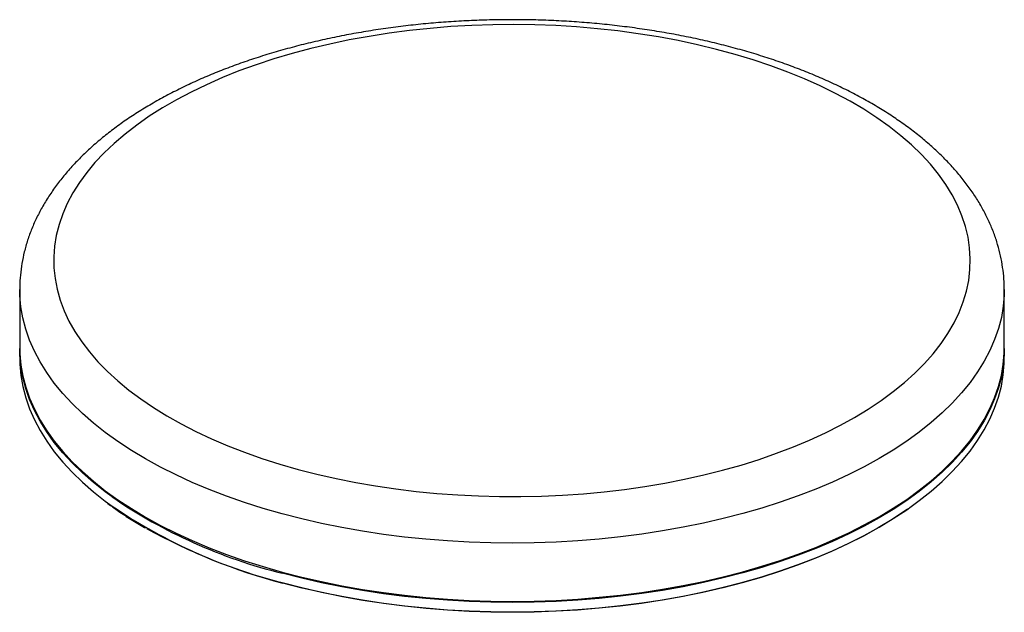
# Paper-space layout '_Trimétrica' of a CAD drawing. Header units: millimetres. Extents: x -72 to 73, y -37 to 50.
import ezdxf

# ---------------------------------------------------------------- set-up
doc = ezdxf.new("R2010")
doc.units = ezdxf.units.MM

psp = doc.layouts.new('_Trimétrica')

# ---------------------------------------------------------------- linework, layer by layer
at = {"color": 7, "linetype": 'Continuous', "lineweight": 25}
for p, q in [((-72.5, 10.29), (-72.5, 1.71)), ((-72.5, 10.24), (-72.5, 10.29)), ((72.5, 1.71), (72.5, 10.29)), ((-72.5, 1.54), (-72.5, 0.17)), ((72.5, 0.17), (72.5, 1.54))]:
    psp.add_line(p, q, dxfattribs=at)
at = {"color": 7, "linetype": 'Continuous', "lineweight": 25, "flags": 128}
for points in [[(-31.5, -16.18), (-28.73, -16.89), (-25.9, -17.53), (-23.02, -18.11), (-20.08, -18.62), (-17.11, -19.06), (-14.1, -19.43), (-11.05, -19.72), (-7.99, -19.95), (-4.91, -20.1), (-1.82, -20.18), (1.28, -20.19), (4.37, -20.12), (7.45, -19.98), (10.52, -19.77), (13.57, -19.48), (16.59, -19.13), (19.57, -18.7), (22.51, -18.2), (25.4, -17.64), (28.24, -17), (31.02, -16.3), (33.74, -15.54), (36.38, -14.71), (38.95, -13.82), (41.44, -12.87), (43.84, -11.86), (46.15, -10.8), (48.36, -9.68), (50.46, -8.52), (52.47, -7.3), (54.36, -6.04), (56.14, -4.73), (57.8, -3.39), (59.33, -2), (60.75, -0.59), (62.03, 0.86), (63.19, 2.34), (64.21, 3.85), (65.1, 5.38), (65.85, 6.92), (66.46, 8.49), (66.93, 10.06), (67.26, 11.65), (67.45, 13.24), (67.5, 14.83), (67.4, 16.43), (67.17, 18.01), (66.79, 19.6), (66.27, 21.17), (65.62, 22.73), (64.82, 24.27), (63.89, 25.79), (62.82, 27.29), (61.63, 28.76), (60.3, 30.2), (58.85, 31.6), (57.27, 32.97), (55.57, 34.31), (53.75, 35.6), (51.83, 36.85), (49.79, 38.05), (47.65, 39.2), (45.4, 40.3), (43.07, 41.34), (40.64, 42.33), (38.12, 43.26), (35.53, 44.13), (32.86, 44.94), (30.12, 45.68), (27.32, 46.36), (24.47, 46.97), (21.56, 47.52), (18.6, 47.99), (15.61, 48.4), (12.58, 48.73), (9.52, 48.99), (6.45, 49.18), (3.36, 49.29), (0.27, 49.34), (-2.83, 49.31), (-5.91, 49.2), (-8.99, 49.03), (-12.05, 48.78), (-15.08, 48.46), (-18.08, 48.07), (-21.04, 47.6), (-23.96, 47.07), (-26.83, 46.47), (-29.64, 45.81), (-32.39, 45.07), (-35.07, 44.28), (-37.68, 43.42), (-40.21, 42.5), (-42.65, 41.52), (-45, 40.48), (-47.26, 39.39), (-49.42, 38.25), (-51.48, 37.06), (-53.43, 35.82), (-55.26, 34.54), (-56.98, 33.21), (-58.58, 31.84), (-60.06, 30.44), (-61.41, 29.01), (-62.63, 27.54), (-63.71, 26.05), (-64.67, 24.53), (-65.49, 23), (-66.17, 21.44), (-66.71, 19.87), (-67.11, 18.29), (-67.37, 16.7), (-67.49, 15.11), (-67.47, 13.51), (-67.3, 11.92), (-67, 10.34), (-66.55, 8.76), (-65.96, 7.19), (-65.24, 5.64), (-64.37, 4.11), (-63.37, 2.6), (-62.24, 1.12), (-60.98, -0.34), (-59.59, -1.76), (-58.07, -3.15), (-56.43, -4.5), (-54.68, -5.81), (-52.8, -7.08), (-50.82, -8.31), (-48.73, -9.48), (-46.54, -10.61), (-44.25, -11.68), (-41.86, -12.7), (-39.39, -13.66), (-36.84, -14.56), (-34.21, -15.4), (-31.5, -16.18)], [(-72.5, 1.71), (-72.48, 0.84), (-72.33, -0.81), (-72.05, -2.45), (-71.62, -4.09), (-71.05, -5.71), (-70.34, -7.33), (-69.5, -8.92), (-68.52, -10.49), (-67.4, -12.04), (-66.15, -13.56), (-64.78, -15.06), (-63.27, -16.52), (-61.65, -17.94), (-59.9, -19.32), (-58.03, -20.67), (-56.05, -21.97), (-53.96, -23.22), (-51.77, -24.43), (-49.47, -25.58), (-47.08, -26.68), (-44.6, -27.73), (-42.02, -28.71), (-39.37, -29.64), (-36.64, -30.51), (-33.84, -31.31)], [(-58.88, -20.24), (-59.9, -19.5), (-61.65, -18.11), (-63.27, -16.69), (-64.78, -15.23), (-66.15, -13.74), (-67.4, -12.21), (-68.52, -10.66), (-69.5, -9.09), (-70.34, -7.5), (-71.05, -5.89), (-71.62, -4.26), (-72.05, -2.62), (-72.33, -0.98), (-72.48, 0.67), (-72.5, 1.63)], [(-33.84, -31.31), (-30.97, -32.05), (-28.04, -32.72), (-25.05, -33.33), (-22.02, -33.86), (-18.94, -34.33), (-15.83, -34.73), (-12.68, -35.05), (-9.51, -35.3), (-6.32, -35.48), (-3.12, -35.59), (0.09, -35.63), (3.29, -35.59), (6.49, -35.48), (9.68, -35.29), (12.85, -35.03), (15.99, -34.71), (19.1, -34.31), (22.18, -33.84), (25.21, -33.3), (28.19, -32.69), (31.12, -32.01), (33.99, -31.27), (36.79, -30.46), (39.51, -29.59), (42.16, -28.66), (44.73, -27.67), (47.21, -26.62), (49.6, -25.52), (51.89, -24.36), (54.08, -23.16), (56.16, -21.9), (58.13, -20.6), (59.99, -19.25), (61.74, -17.86), (63.36, -16.44), (64.85, -14.98), (66.22, -13.48), (67.46, -11.96), (68.57, -10.41), (69.55, -8.84), (70.38, -7.24), (71.08, -5.63), (71.65, -4), (72.07, -2.36), (72.35, -0.72), (72.48, 0.93), (72.5, 1.71)], [(72.5, 1.63), (72.48, 0.76), (72.35, -0.89), (72.07, -2.54), (71.65, -4.17), (71.08, -5.8), (70.38, -7.41), (69.55, -9.01), (68.57, -10.58), (67.46, -12.13), (66.22, -13.65), (64.85, -15.15), (63.36, -16.61), (61.74, -18.04), (59.99, -19.42), (59.45, -19.83)], [(-72.5, 0.17), (-72.48, -0.7), (-72.33, -2.35), (-72.05, -3.99), (-71.62, -5.63), (-71.05, -7.26), (-70.34, -8.87), (-69.5, -10.46), (-68.52, -12.04), (-67.4, -13.58), (-66.15, -15.11), (-64.78, -16.6), (-63.27, -18.06), (-61.65, -19.48), (-59.9, -20.87), (-59.59, -21.1)], [(58.81, -21.67), (59.99, -20.79), (61.74, -19.41), (63.36, -17.98), (64.85, -16.52), (66.22, -15.03), (67.46, -13.5), (68.57, -11.95), (69.55, -10.38), (70.38, -8.78), (71.08, -7.17), (71.65, -5.54), (72.07, -3.91), (72.35, -2.26), (72.48, -0.61), (72.5, 0.17)], [(58.25, -22.06), (57.97, -22.25), (56.01, -23.55), (53.93, -24.8), (51.75, -26.01), (49.46, -27.16), (47.08, -28.26), (44.61, -29.31), (42.05, -30.29), (39.4, -31.22), (36.68, -32.09), (33.89, -32.89), (31.03, -33.63), (28.12, -34.31), (25.14, -34.91), (22.12, -35.45), (19.05, -35.92), (15.95, -36.32), (12.81, -36.65), (9.65, -36.9), (6.47, -37.09), (3.28, -37.2), (0.08, -37.24), (-3.11, -37.2), (-6.31, -37.1), (-9.48, -36.92), (-12.65, -36.66), (-15.78, -36.34), (-18.89, -35.94), (-21.96, -35.48), (-24.98, -34.94), (-27.96, -34.34), (-30.88, -33.67), (-33.74, -32.93)]]:
    psp.add_lwpolyline(points, dxfattribs=at)
at = {"color": 8, "linetype": 'Continuous', "lineweight": 25, "flags": 128}
for points in [[(-33.84, -22.74), (-36.64, -21.94), (-39.37, -21.07), (-42.02, -20.14), (-44.6, -19.15), (-47.08, -18.11), (-49.47, -17.01), (-51.77, -15.86), (-53.96, -14.65), (-56.05, -13.4), (-58.03, -12.1), (-59.9, -10.75), (-61.65, -9.37), (-63.27, -7.94), (-64.78, -6.48), (-66.15, -4.99), (-67.4, -3.47), (-68.52, -1.92), (-69.5, -0.35), (-70.34, 1.25), (-71.05, 2.86), (-71.62, 4.48), (-72.05, 6.12), (-72.33, 7.77), (-72.48, 9.42), (-72.5, 10.24)], [(72.5, 10.29), (72.48, 9.5), (72.35, 7.85), (72.07, 6.21), (71.65, 4.57), (71.08, 2.94), (70.38, 1.33), (69.55, -0.26), (68.57, -1.84), (67.46, -3.39), (66.22, -4.91), (64.85, -6.41), (63.36, -7.87), (61.74, -9.29), (59.99, -10.68), (58.13, -12.03), (56.16, -13.33), (54.08, -14.58), (51.89, -15.79), (49.6, -16.95), (47.21, -18.05), (44.73, -19.1), (42.16, -20.09), (39.51, -21.02), (36.79, -21.89), (33.99, -22.7), (31.12, -23.44), (28.19, -24.12), (25.21, -24.72), (22.18, -25.26), (19.1, -25.73), (15.99, -26.13), (12.85, -26.46), (9.68, -26.72), (6.49, -26.9), (3.29, -27.02), (0.09, -27.05), (-3.12, -27.02), (-6.32, -26.91), (-9.51, -26.73), (-12.68, -26.48), (-15.83, -26.15), (-18.94, -25.76), (-22.02, -25.29), (-25.05, -24.75), (-28.04, -24.15), (-30.97, -23.48), (-33.84, -22.74)], [(59.45, -19.83), (58.13, -20.77), (56.16, -22.07), (54.08, -23.33), (51.89, -24.54), (49.6, -25.69), (47.21, -26.8), (44.73, -27.84), (42.16, -28.83), (39.51, -29.76), (36.79, -30.63), (33.99, -31.44), (31.12, -32.18), (28.19, -32.86), (25.21, -33.47), (22.18, -34.01), (19.1, -34.48), (15.99, -34.88), (12.85, -35.21), (9.68, -35.46), (6.49, -35.65), (3.29, -35.76), (0.09, -35.8), (-3.12, -35.76), (-6.32, -35.66), (-9.51, -35.47), (-12.68, -35.22), (-15.83, -34.9), (-18.94, -34.5), (-22.02, -34.03), (-25.05, -33.5), (-28.04, -32.89), (-30.97, -32.22), (-33.84, -31.48)], [(-33.84, -32.85), (-30.97, -33.59), (-28.04, -34.26), (-25.05, -34.87), (-22.02, -35.41), (-18.94, -35.87), (-15.83, -36.27), (-12.68, -36.59), (-9.51, -36.85), (-6.32, -37.03), (-3.12, -37.13), (0.09, -37.17), (3.29, -37.13), (6.49, -37.02), (9.68, -36.83), (12.85, -36.58), (15.99, -36.25), (19.1, -35.85), (22.18, -35.38), (25.21, -34.84), (28.19, -34.23), (31.12, -33.55), (33.99, -32.81), (36.79, -32.01), (39.51, -31.14), (42.16, -30.21), (44.73, -29.21), (47.21, -28.17), (49.6, -27.06), (51.89, -25.91), (54.08, -24.7), (56.16, -23.44), (58.13, -22.14), (58.81, -21.67)]]:
    psp.add_lwpolyline(points, dxfattribs=at)
at = {"color": 8, "linetype": 'Continuous', "lineweight": 25}
for centre, radius, start, end in [((-15.24, 43.48), 77.24, 235.5951, 256.0698), ((-14.73, 43.09), 78.31, 235.0487, 255.8795)]:
    psp.add_arc(centre, radius, start, end, dxfattribs=at)
at = {"color": 7, "linetype": 'Continuous', "lineweight": 25}
psp.add_arc((-12.12, 49.9), 85.61, 240.8556, 255.3677, dxfattribs=at)
for points, knots in [([(72.49, 10.29), (72.49, 10.39), (72.51, 11.06), (72.43, 12.3), (72.22, 14), (71.88, 15.69), (71.42, 17.36), (70.83, 19.03), (70.11, 20.68), (69.27, 22.31), (68.31, 23.92), (67.22, 25.5), (66.01, 27.06), (64.67, 28.59), (63.22, 30.09), (61.65, 31.54), (59.97, 32.96), (58.18, 34.33), (56.28, 35.66), (54.29, 36.94), (52.2, 38.16), (50.02, 39.33), (47.75, 40.45), (45.4, 41.51), (42.98, 42.51), (40.48, 43.46), (37.91, 44.34), (35.29, 45.17), (32.6, 45.93), (29.85, 46.63), (27.06, 47.27), (24.22, 47.84), (21.35, 48.35), (18.43, 48.79), (15.49, 49.17), (12.52, 49.48), (9.53, 49.73), (6.52, 49.91), (3.5, 50.02), (0.48, 50.06), (-2.55, 50.04), (-5.57, 49.95), (-8.58, 49.79), (-11.57, 49.57), (-14.55, 49.28), (-17.5, 48.92), (-20.42, 48.5), (-23.31, 48.01), (-26.16, 47.46), (-28.97, 46.84), (-31.72, 46.16), (-34.43, 45.42), (-37.08, 44.61), (-39.66, 43.75), (-42.18, 42.82), (-44.63, 41.84), (-47, 40.8), (-49.29, 39.7), (-51.5, 38.54), (-53.62, 37.33), (-55.66, 36.07), (-57.59, 34.76), (-59.43, 33.39), (-61.16, 31.97), (-62.78, 30.51), (-64.28, 29.01), (-65.67, 27.46), (-66.94, 25.88), (-68.08, 24.27), (-69.1, 22.62), (-69.98, 20.96), (-70.73, 19.28), (-71.35, 17.58), (-71.84, 15.87), (-72.19, 14.16), (-72.41, 12.45), (-72.51, 11.14), (-72.49, 10.4), (-72.49, 10.23)], [0, 0, 0, 0, 0.002247, 0.014768, 0.027289, 0.039836, 0.052439, 0.065123, 0.07791, 0.090816, 0.103847, 0.117006, 0.130287, 0.143678, 0.157165, 0.170731, 0.184356, 0.198025, 0.211722, 0.225435, 0.239153, 0.252866, 0.266571, 0.280263, 0.293941, 0.307604, 0.321251, 0.334883, 0.3485, 0.362104, 0.375694, 0.389273, 0.402842, 0.416401, 0.429952, 0.443497, 0.457036, 0.470571, 0.484103, 0.497633, 0.511163, 0.524693, 0.538225, 0.55176, 0.565299, 0.578843, 0.592393, 0.605951, 0.619519, 0.633097, 0.646687, 0.660289, 0.673907, 0.68754, 0.701189, 0.714856, 0.728541, 0.742243, 0.755964, 0.7697, 0.783449, 0.797207, 0.810967, 0.824718, 0.838447, 0.85214, 0.865779, 0.879345, 0.89282, 0.906183, 0.919423, 0.93253, 0.945502, 0.958346, 0.971076, 0.983712, 0.996281, 1, 1, 1, 1]), ([(-59.54, -21.2), (-59.02, -21.58), (-57.92, -22.38), (-56.1, -23.57), (-54.75, -24.4), (-54.01, -24.82), (-53.95, -24.85)], [0, 0, 0, 0, 0.299988, 0.63662, 0.973252, 1, 1, 1, 1])]:
    psp.add_open_spline(points, degree=3, knots=knots, dxfattribs=at)

doc.saveas('drawing.dxf')
